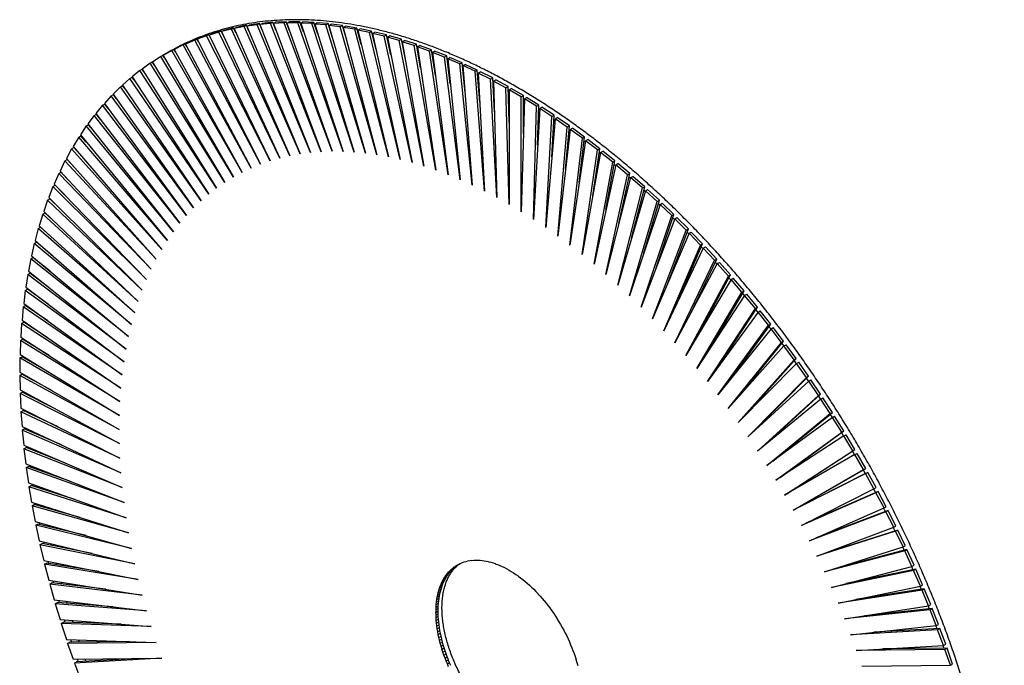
# Paper-space layout '_Isométrica' of a CAD drawing. Header units: millimetres. Extents: x -323 to 321, y -415 to 413.
# Tile 3 of 3: x -323 to 321, y -9 to 413. Entities that reach past the tile are written whole.
import ezdxf

# ---------------------------------------------------------------- set-up
doc = ezdxf.new("R2010")
doc.units = ezdxf.units.MM

psp = doc.layouts.new('_Isométrica')

# ---------------------------------------------------------------- linework, layer by layer
at = {"color": 7, "linetype": 'Continuous', "lineweight": 25}
for p, q in [((-191.49, 406.03), (-197.82, 404.01)), ((-192.9, 405.21), (-191.49, 406.03)), ((-190.13, 403.21), (-191.49, 406.03)), ((-184.72, 407.22), (-191.19, 405.53)), ((-191.19, 405.53), (-189.78, 406.34)), ((-183.3, 408.04), (-189.78, 406.34)), ((-184.72, 407.22), (-183.3, 408.04)), ((-146.45, 324.3), (-184.72, 407.22)), ((-181.79, 404.77), (-183.3, 408.04)), ((-176.35, 408.83), (-182.97, 407.45)), ((-182.97, 407.45), (-181.56, 408.27)), ((-182.97, 407.45), (-146.45, 324.3)), ((-174.94, 409.64), (-181.56, 408.27)), ((-176.35, 408.83), (-174.94, 409.64)), ((-139.75, 325.51), (-176.35, 408.83)), ((-173.27, 405.84), (-174.94, 409.64)), ((-167.81, 410.03), (-174.57, 408.97)), ((-174.57, 408.97), (-173.16, 409.79)), ((-174.57, 408.97), (-139.75, 325.51)), ((-166.4, 410.84), (-173.16, 409.79)), ((-167.81, 410.03), (-166.4, 410.84)), ((-132.93, 326.4), (-167.81, 410.03)), ((-164.56, 406.42), (-166.4, 410.84)), ((-166.01, 410.09), (-164.59, 410.91)), ((-159.12, 410.82), (-166.01, 410.09)), ((-166.01, 410.09), (-132.93, 326.4)), ((-157.7, 411.64), (-164.59, 410.91)), ((-159.12, 410.82), (-157.7, 411.64)), ((-125.97, 326.97), (-159.12, 410.82)), ((-155.68, 406.53), (-157.7, 411.64)), ((-157.28, 410.8), (-155.86, 411.62)), ((-150.26, 411.21), (-157.28, 410.8)), ((-157.28, 410.8), (-125.97, 326.97)), ((-148.85, 412.02), (-155.86, 411.62)), ((-150.26, 411.21), (-148.85, 412.02)), ((-118.9, 327.21), (-150.26, 411.21)), ((-146.65, 406.14), (-148.85, 412.02)), ((-148.4, 411.1), (-146.98, 411.92)), ((-141.26, 411.18), (-148.4, 411.1)), ((-148.4, 411.1), (-118.9, 327.21)), ((-139.85, 412), (-146.98, 411.92)), ((-141.26, 411.18), (-139.85, 412)), ((-111.71, 327.13), (-141.26, 411.18)), ((-137.49, 405.28), (-139.85, 412)), ((-139.37, 411), (-137.96, 411.82)), ((-139.37, 411), (-111.71, 327.13)), ((-132.13, 410.75), (-139.37, 411)), ((-130.72, 411.57), (-137.96, 411.82)), ((-132.13, 410.75), (-130.72, 411.57)), ((-104.41, 326.72), (-132.13, 410.75)), ((-128.2, 403.94), (-130.72, 411.57)), ((-130.22, 410.49), (-128.8, 411.3)), ((-130.22, 410.49), (-104.41, 326.72)), ((-122.87, 409.92), (-130.22, 410.49)), ((-121.45, 410.73), (-128.8, 411.3)), ((-122.87, 409.92), (-121.45, 410.73)), ((-97.01, 325.99), (-122.87, 409.92)), ((-118.8, 402.13), (-121.45, 410.73)), ((-120.93, 409.57), (-119.52, 410.39)), ((-120.93, 409.57), (-97.01, 325.99)), ((-113.49, 408.68), (-120.93, 409.57)), ((-112.07, 409.49), (-119.52, 410.39)), ((-113.49, 408.68), (-112.07, 409.49)), ((-89.52, 324.93), (-113.49, 408.68)), ((-109.31, 399.85), (-112.07, 409.49)), ((-111.53, 408.24), (-110.12, 409.06)), ((-111.53, 408.24), (-89.52, 324.93)), ((-104, 407.03), (-111.53, 408.24)), ((-111.04, 405.89), (-110.9, 405.86)), ((-102.59, 407.84), (-110.12, 409.06)), ((-104, 407.03), (-102.59, 407.84)), ((-81.94, 323.56), (-104, 407.03)), ((-99.75, 397.1), (-102.59, 407.84)), ((-102.03, 406.52), (-100.61, 407.33)), ((-102.03, 406.52), (-81.94, 323.56)), ((-94.41, 404.98), (-102.03, 406.52)), ((-93, 405.79), (-100.61, 407.33)), ((-94.41, 404.98), (-93, 405.79)), ((-90.12, 393.9), (-93, 405.79)), ((-208.71, 399.99), (-214.71, 397.35)), ((-207.29, 400.81), (-213.3, 398.16)), ((-208.71, 399.99), (-207.29, 400.81)), ((-165.65, 318.74), (-208.71, 399.99)), ((-206.15, 398.66), (-207.29, 400.81)), ((-200.9, 402.8), (-207.07, 400.47)), ((-207.07, 400.47), (-205.66, 401.29)), ((-207.07, 400.47), (-165.65, 318.74)), ((-199.49, 403.62), (-205.66, 401.29)), ((-200.9, 402.8), (-199.49, 403.62)), ((-159.4, 320.91), (-200.9, 402.8)), ((-198.25, 401.17), (-199.49, 403.62)), ((-192.9, 405.21), (-199.23, 403.2)), ((-199.23, 403.2), (-197.82, 404.01)), ((-199.23, 403.2), (-159.4, 320.91)), ((-153, 322.77), (-192.9, 405.21)), ((-191.19, 405.53), (-153, 322.77)), ((-101.65, 404.3), (-101.48, 404.27)), ((-74.29, 321.86), (-94.41, 404.98)), ((-92.42, 404.38), (-91.01, 405.2)), ((-92.42, 404.38), (-74.29, 321.86)), ((-84.73, 402.52), (-92.42, 404.38)), ((-92.16, 402.32), (-91.96, 402.27)), ((-83.32, 403.34), (-91.01, 405.2)), ((-84.73, 402.52), (-83.32, 403.34)), ((-66.57, 319.84), (-84.73, 402.52)), ((-80.44, 390.25), (-83.32, 403.34)), ((-82.73, 401.85), (-81.32, 402.67)), ((-82.73, 401.85), (-66.57, 319.84)), ((-74.97, 399.67), (-82.73, 401.85)), ((-82.57, 399.93), (-82.34, 399.86)), ((-73.56, 400.49), (-81.32, 402.67)), ((-74.97, 399.67), (-73.56, 400.49)), ((-58.78, 317.5), (-74.97, 399.67)), ((-70.74, 386.16), (-73.56, 400.49)), ((-72.96, 398.92), (-71.54, 399.73)), ((-63.73, 397.24), (-71.54, 399.73)), ((-223.7, 393.19), (-229.36, 389.92)), ((-223.7, 393.19), (-222.29, 394)), ((-177.66, 313.44), (-223.7, 393.19)), ((-221.24, 392.2), (-222.29, 394)), ((-216.31, 396.79), (-222.15, 393.83)), ((-222.15, 393.83), (-220.73, 394.64)), ((-222.15, 393.83), (-177.66, 313.44)), ((-214.89, 397.6), (-220.73, 394.64)), ((-216.31, 396.79), (-214.89, 397.6)), ((-171.74, 316.25), (-216.31, 396.79)), ((-213.82, 395.66), (-214.89, 397.6)), ((-214.71, 397.35), (-213.3, 398.16)), ((-214.71, 397.35), (-171.74, 316.25)), ((-72.96, 398.92), (-58.78, 317.5)), ((-65.15, 396.42), (-72.96, 398.92)), ((-72.9, 397.11), (-72.63, 397.03)), ((-65.15, 396.42), (-63.73, 397.24)), ((-50.94, 314.85), (-65.15, 396.42)), ((-61.02, 381.64), (-63.73, 397.24)), ((-63.15, 393.91), (-62.85, 393.81)), ((-63.12, 395.59), (-61.7, 396.41)), ((-63.12, 395.59), (-50.94, 314.85)), ((-55.25, 392.78), (-63.12, 395.59)), ((-53.84, 393.6), (-61.7, 396.41)), ((-55.25, 392.78), (-53.84, 393.6)), ((-43.05, 311.89), (-55.25, 392.78)), ((-51.29, 376.7), (-53.84, 393.6)), ((-230.87, 389.2), (-236.35, 385.62)), ((-230.87, 389.2), (-229.46, 390.01)), ((-183.41, 310.33), (-230.87, 389.2)), ((-228.41, 388.27), (-229.46, 390.01)), ((-229.36, 389.92), (-183.41, 310.33)), ((-53.35, 390.33), (-53.01, 390.2)), ((-53.22, 391.87), (-51.81, 392.69)), ((-53.22, 391.87), (-43.05, 311.89)), ((-45.31, 388.75), (-53.22, 391.87)), ((-43.9, 389.57), (-51.81, 392.69)), ((-45.31, 388.75), (-43.9, 389.57)), ((-35.13, 308.61), (-45.31, 388.75)), ((-41.58, 371.35), (-43.9, 389.57)), ((-43.49, 386.37), (-43.11, 386.22)), ((-43.27, 387.76), (-41.86, 388.58)), ((-43.27, 387.76), (-35.13, 308.61)), ((-35.33, 384.34), (-43.27, 387.76)), ((-33.91, 385.15), (-41.86, 388.58)), ((-244.54, 380.06), (-249.64, 375.89)), ((-244.54, 380.06), (-243.13, 380.88)), ((-194.37, 303.18), (-244.54, 380.06)), ((-241.92, 379.03), (-243.13, 380.88)), ((-237.82, 384.82), (-243.12, 380.94)), ((-243.12, 380.94), (-194.37, 303.18)), ((-237.82, 384.82), (-236.41, 385.64)), ((-188.98, 306.91), (-237.82, 384.82)), ((-235.3, 383.87), (-236.41, 385.64)), ((-236.35, 385.62), (-188.98, 306.91)), ((-35.33, 384.34), (-33.91, 385.15)), ((-27.17, 305.03), (-35.33, 384.34)), ((-31.9, 365.6), (-33.91, 385.15)), ((-33.59, 382.03), (-33.17, 381.83)), ((-33.28, 383.27), (-31.87, 384.09)), ((-33.28, 383.27), (-27.17, 305.03)), ((-25.31, 379.54), (-33.28, 383.27)), ((-23.9, 380.36), (-31.87, 384.09)), ((-25.31, 379.54), (-23.9, 380.36)), ((-22.27, 359.47), (-23.9, 380.36)), ((-251.02, 374.93), (-255.93, 370.46)), ((-251.02, 374.93), (-249.6, 375.75)), ((-199.57, 299.15), (-251.02, 374.93)), ((-249.64, 375.89), (-199.57, 299.15)), ((-248.24, 373.74), (-249.6, 375.75)), ((-19.19, 301.15), (-25.31, 379.54)), ((-23.66, 377.28), (-23.19, 377.04)), ((-23.27, 378.4), (-21.85, 379.21)), ((-23.27, 378.4), (-19.19, 301.15)), ((-15.28, 374.37), (-23.27, 378.4)), ((-13.86, 375.18), (-21.85, 379.21)), ((-15.28, 374.37), (-13.86, 375.18)), ((-11.19, 296.97), (-15.28, 374.37)), ((-12.69, 352.96), (-13.86, 375.18)), ((-13.23, 373.15), (-11.81, 373.97)), ((-3.81, 369.64), (-11.81, 373.97)), ((-257.25, 369.42), (-261.96, 364.66)), ((-257.25, 369.42), (-255.84, 370.24)), ((-204.58, 294.82), (-257.25, 369.42)), ((-255.93, 370.46), (-204.58, 294.82)), ((-254.27, 368.01), (-255.84, 370.24)), ((-13.7, 372.15), (-13.2, 371.88)), ((-5.23, 368.82), (-13.23, 373.15)), ((-13.23, 373.15), (-11.19, 296.97)), ((-5.23, 368.82), (-3.81, 369.64)), ((-3.18, 292.49), (-5.23, 368.82)), ((-3.18, 346.09), (-3.81, 369.64)), ((-3.18, 367.53), (-1.77, 368.35)), ((-3.18, 367.53), (-3.18, 292.49)), ((4.82, 362.91), (-3.18, 367.53)), ((6.24, 363.73), (-1.77, 368.35)), ((-263.24, 363.55), (-267.74, 358.5)), ((-263.24, 363.55), (-261.82, 364.37)), ((-209.39, 290.2), (-263.24, 363.55)), ((-261.96, 364.66), (-209.39, 290.2)), ((-259.98, 361.86), (-261.82, 364.37)), ((-3.73, 366.67), (-3.18, 366.36)), ((4.82, 362.91), (6.24, 363.73)), ((4.82, 287.72), (4.82, 362.91)), ((6.87, 361.55), (4.82, 287.72)), ((6.24, 338.87), (6.24, 363.73)), ((6.24, 360.83), (6.84, 360.47)), ((6.87, 361.55), (8.28, 362.37)), ((14.87, 356.64), (6.87, 361.55)), ((16.28, 357.46), (8.28, 362.37)), ((-268.96, 357.32), (-273.25, 351.99)), ((-268.96, 357.32), (-267.55, 358.14)), ((-213.99, 285.3), (-268.96, 357.32)), ((-267.74, 358.5), (-213.99, 285.3)), ((-265.38, 355.29), (-267.55, 358.14)), ((12.82, 282.67), (14.87, 356.64)), ((16.9, 355.21), (12.82, 282.67)), ((14.87, 356.64), (16.28, 357.46)), ((15.56, 331.33), (16.28, 357.46)), ((16.9, 355.21), (18.32, 356.03)), ((24.89, 350.02), (16.9, 355.21)), ((26.31, 350.83), (18.32, 356.03)), ((-274.43, 350.73), (-278.5, 345.13)), ((-274.43, 350.73), (-273.01, 351.55)), ((-218.39, 280.11), (-274.43, 350.73)), ((-273.25, 351.99), (-218.39, 280.11)), ((-270.45, 348.32), (-273.01, 351.55)), ((20.8, 277.34), (24.89, 350.02)), ((26.92, 348.52), (20.8, 277.34)), ((24.77, 323.46), (26.31, 350.83)), ((24.89, 350.02), (26.31, 350.83)), ((26.15, 348.07), (26.84, 347.6)), ((26.92, 348.52), (28.33, 349.33)), ((34.89, 343.04), (26.92, 348.52)), ((36.3, 343.86), (28.33, 349.33)), ((-279.63, 343.8), (-283.48, 337.92)), ((-279.63, 343.8), (-278.21, 344.61)), ((-222.57, 274.64), (-279.63, 343.8)), ((-278.5, 345.13), (-222.57, 274.64)), ((-275.19, 340.96), (-278.21, 344.61)), ((28.76, 271.73), (34.89, 343.04)), ((36.91, 341.48), (28.76, 271.73)), ((33.85, 315.29), (36.3, 343.86)), ((34.89, 343.04), (36.3, 343.86)), ((36.91, 341.48), (38.32, 342.29)), ((44.85, 335.73), (36.91, 341.48)), ((46.26, 336.55), (38.32, 342.29)), ((-284.55, 336.52), (-288.18, 330.38)), ((-284.55, 336.52), (-283.14, 337.34)), ((-226.54, 268.9), (-284.55, 336.52)), ((-283.48, 337.92), (-226.54, 268.9)), ((-279.6, 333.21), (-283.14, 337.34)), ((36.07, 341.15), (36.81, 340.62)), ((36.69, 265.85), (44.85, 335.73)), ((42.8, 306.84), (46.26, 336.55)), ((44.85, 335.73), (46.26, 336.55)), ((46.86, 334.1), (48.27, 334.91)), ((56.18, 328.9), (48.27, 334.91)), ((-289.2, 328.91), (-292.61, 322.51)), ((-289.2, 328.91), (-287.78, 329.73)), ((-230.28, 262.89), (-289.2, 328.91)), ((-288.18, 330.38), (-230.28, 262.89)), ((-283.66, 325.1), (-287.78, 329.73)), ((46.86, 334.1), (36.69, 265.85)), ((45.96, 333.91), (46.74, 333.32)), ((54.76, 328.09), (46.86, 334.1)), ((51.59, 298.11), (56.18, 328.9)), ((54.76, 328.09), (56.18, 328.9)), ((-292.61, 322.51), (-233.81, 256.62)), ((44.58, 259.71), (54.76, 328.09)), ((56.75, 326.39), (44.58, 259.71)), ((55.8, 326.33), (56.63, 325.68)), ((56.75, 326.39), (58.17, 327.21)), ((64.62, 320.12), (56.75, 326.39)), ((66.03, 320.93), (58.17, 327.21)), ((-293.56, 320.97), (-296.74, 314.32)), ((-293.56, 320.97), (-292.15, 321.79)), ((-233.81, 256.62), (-293.56, 320.97)), ((-287.37, 316.64), (-292.15, 321.79)), ((-291.47, 321.24), (-291.53, 321.13)), ((52.42, 253.31), (64.62, 320.12)), ((66.59, 318.36), (52.42, 253.31)), ((60.23, 289.13), (66.03, 320.93)), ((64.62, 320.12), (66.03, 320.93)), ((66.59, 318.36), (68.01, 319.17)), ((74.41, 311.83), (66.59, 318.36)), ((75.82, 312.64), (68.01, 319.17)), ((-297.64, 312.72), (-300.59, 305.82)), ((-297.64, 312.72), (-296.22, 313.54)), ((-237.1, 250.09), (-297.64, 312.72)), ((-296.74, 314.32), (-237.1, 250.09)), ((-290.72, 307.85), (-296.22, 313.54)), ((-295.49, 312.97), (-295.55, 312.84)), ((60.2, 246.65), (74.41, 311.83)), ((76.37, 310.01), (60.2, 246.65)), ((68.69, 279.92), (75.82, 312.64)), ((74.41, 311.83), (75.82, 312.64)), ((75.3, 310.23), (76.22, 309.42)), ((76.37, 310.01), (77.78, 310.82)), ((84.12, 303.23), (76.37, 310.01)), ((85.53, 304.05), (77.78, 310.82)), ((-301.43, 304.15), (-304.14, 297.02)), ((-301.43, 304.15), (-300.01, 304.97)), ((-240.17, 243.32), (-301.43, 304.15)), ((-300.59, 305.82), (-240.17, 243.32)), ((-293.73, 298.73), (-300.01, 304.97)), ((-299.22, 304.41), (-299.29, 304.25)), ((67.93, 239.75), (84.12, 303.23)), ((76.97, 270.48), (85.53, 304.05)), ((84.12, 303.23), (85.53, 304.05)), ((-304.14, 297.02), (-243, 236.31)), ((86.06, 301.35), (67.93, 239.75)), ((84.93, 301.69), (85.9, 300.81)), ((86.06, 301.35), (87.47, 302.17)), ((93.75, 294.33), (86.06, 301.35)), ((95.16, 295.15), (87.47, 302.17)), ((-304.92, 295.29), (-307.39, 287.92)), ((-304.92, 295.29), (-303.5, 296.1)), ((-243, 236.31), (-304.92, 295.29)), ((-296.37, 289.3), (-303.5, 296.1)), ((-302.67, 295.56), (-302.74, 295.37)), ((75.58, 232.62), (93.75, 294.33)), ((95.66, 292.39), (75.58, 232.62)), ((85.06, 260.84), (95.16, 295.15)), ((93.75, 294.33), (95.16, 295.15)), ((94.49, 292.86), (95.5, 291.9)), ((95.66, 292.39), (97.08, 293.21)), ((103.28, 285.14), (95.66, 292.39)), ((104.69, 285.96), (97.08, 293.21)), ((-308.11, 286.12), (-310.35, 278.54)), ((-308.11, 286.12), (-306.7, 286.94)), ((-245.59, 229.05), (-308.11, 286.12)), ((-307.39, 287.92), (-245.59, 229.05)), ((-298.65, 279.59), (-306.7, 286.94)), ((-305.83, 286.43), (-305.9, 286.21)), ((83.16, 225.25), (103.28, 285.14)), ((92.95, 251.01), (104.69, 285.96)), ((103.28, 285.14), (104.69, 285.96)), ((103.95, 283.74), (105, 282.71)), ((105.17, 283.15), (106.58, 283.96)), ((114.12, 276.48), (106.58, 283.96)), ((-311.01, 276.68), (-309.59, 277.5)), ((-310.35, 278.54), (-247.94, 221.58)), ((-300.57, 269.61), (-309.59, 277.5)), ((-308.7, 277.03), (-308.77, 276.78)), ((105.17, 283.15), (83.16, 225.25)), ((112.7, 275.67), (105.17, 283.15)), ((-311.01, 276.68), (-313, 268.87)), ((-247.94, 221.58), (-311.01, 276.68)), ((-304.59, 273.12), (-304.55, 273.25)), ((90.65, 217.66), (112.7, 275.67)), ((114.57, 273.62), (90.65, 217.66)), ((100.63, 241.01), (114.12, 276.48)), ((112.7, 275.67), (114.12, 276.48)), ((113.31, 274.36), (114.41, 273.24)), ((114.57, 273.62), (115.98, 274.43)), ((122.01, 265.92), (114.57, 273.62)), ((123.43, 266.73), (115.98, 274.43)), ((-313.6, 266.96), (-315.34, 258.95)), ((-313.6, 266.96), (-312.18, 267.78)), ((-250.06, 213.88), (-313.6, 266.96)), ((-313, 268.87), (-250.06, 213.88)), ((-302.12, 259.37), (-312.18, 267.78)), ((-311.25, 267.35), (-311.32, 267.06)), ((98.04, 209.85), (122.01, 265.92)), ((108.09, 230.85), (123.43, 266.73)), ((122.01, 265.92), (123.43, 266.73)), ((122.55, 264.69), (123.68, 263.47)), ((123.85, 263.82), (125.27, 264.63)), ((132.61, 256.72), (125.27, 264.63)), ((-315.88, 256.97), (-314.47, 257.79)), ((-315.34, 258.95), (-251.93, 205.97)), ((-303.31, 248.89), (-314.47, 257.79)), ((-307.03, 263.47), (-306.99, 263.62)), ((123.85, 263.82), (98.04, 209.85)), ((131.2, 255.9), (123.85, 263.82)), ((-315.88, 256.97), (-317.38, 248.76)), ((-251.93, 205.97), (-315.88, 256.97)), ((-313.5, 257.4), (-313.56, 257.07)), ((-309.17, 253.57), (-309.13, 253.76)), ((105.34, 201.83), (131.2, 255.9)), ((133.01, 253.76), (105.34, 201.83)), ((115.32, 220.56), (132.61, 256.72)), ((131.2, 255.9), (132.61, 256.72)), ((131.67, 254.75), (132.84, 253.43)), ((133.01, 253.76), (134.42, 254.57)), ((140.25, 245.64), (133.01, 253.76)), ((141.67, 246.45), (134.42, 254.57)), ((-317.86, 246.73), (-319.11, 238.33)), ((-317.86, 246.73), (-316.44, 247.55)), ((-253.55, 197.85), (-317.86, 246.73)), ((-317.38, 248.76), (-253.55, 197.85)), ((-304.14, 238.2), (-316.44, 247.55)), ((-315.44, 247.21), (-315.51, 246.84)), ((112.53, 193.61), (140.25, 245.64)), ((122.33, 210.15), (141.67, 246.45)), ((140.25, 245.64), (141.67, 246.45)), ((-319.11, 238.33), (-254.93, 189.54)), ((-311.02, 243.43), (-310.98, 243.65)), ((142.03, 243.44), (112.53, 193.61)), ((140.65, 244.55), (141.86, 243.15)), ((142.03, 243.44), (143.45, 244.26)), ((149.17, 235.13), (142.03, 243.44)), ((150.58, 235.94), (143.45, 244.26)), ((-319.52, 236.25), (-320.53, 227.66)), ((-319.52, 236.25), (-318.11, 237.07)), ((-254.93, 189.54), (-319.52, 236.25)), ((-304.61, 227.3), (-318.11, 237.07)), ((-317.09, 236.79), (-317.15, 236.37)), ((-312.57, 233.06), (-312.53, 233.32)), ((119.61, 185.2), (149.17, 235.13)), ((150.91, 232.89), (119.61, 185.2)), ((129.09, 199.64), (150.58, 235.94)), ((149.17, 235.13), (150.58, 235.94)), ((149.5, 234.12), (150.75, 232.63)), ((150.91, 232.89), (152.33, 233.7)), ((157.93, 224.38), (150.91, 232.89)), ((159.34, 225.2), (152.33, 233.7)), ((-320.87, 225.53), (-321.63, 216.76)), ((-320.87, 225.53), (-319.46, 226.34)), ((-256.05, 181.03), (-320.87, 225.53)), ((-320.53, 227.66), (-256.05, 181.03)), ((-304.72, 216.23), (-319.46, 226.34)), ((-318.43, 226.14), (-318.49, 225.68)), ((-313.8, 222.46), (-313.77, 222.77)), ((126.56, 176.6), (157.93, 224.38)), ((159.64, 222.1), (126.56, 176.6)), ((135.61, 189.04), (159.34, 225.2)), ((157.93, 224.38), (159.34, 225.2)), ((158.2, 223.46), (159.48, 221.88)), ((159.64, 222.1), (161.06, 222.91)), ((166.53, 213.41), (159.64, 222.1)), ((167.95, 214.23), (161.06, 222.91)), ((-321.91, 214.58), (-322.42, 205.65)), ((-321.91, 214.58), (-320.5, 215.4)), ((-256.93, 172.35), (-321.91, 214.58)), ((-321.63, 216.76), (-256.93, 172.35)), ((-304.48, 204.98), (-320.5, 215.4)), ((133.39, 167.83), (166.53, 213.41)), ((141.88, 178.37), (167.95, 214.23)), ((166.53, 213.41), (167.95, 214.23)), ((-314.71, 211.64), (-314.69, 212)), ((168.21, 211.09), (133.39, 167.83)), ((168.21, 211.09), (169.62, 211.91)), ((174.97, 202.23), (168.21, 211.09)), ((176.38, 203.05), (169.62, 211.91)), ((-322.64, 203.42), (-322.89, 194.33)), ((-322.64, 203.42), (-321.22, 204.24)), ((-257.56, 163.49), (-322.64, 203.42)), ((-322.42, 205.65), (-257.56, 163.49)), ((-303.88, 193.6), (-321.22, 204.24)), ((-320.18, 204.19), (-320.2, 203.61)), ((-315.32, 200.62), (-315.31, 201.02)), ((140.08, 158.89), (174.97, 202.23)), ((176.61, 199.87), (140.08, 158.89)), ((147.89, 167.65), (176.38, 203.05)), ((174.97, 202.23), (176.38, 203.05)), ((175.12, 201.48), (176.44, 199.68)), ((176.61, 199.87), (178.02, 200.69)), ((183.23, 190.85), (176.61, 199.87)), ((184.65, 191.67), (178.02, 200.69)), ((-322.89, 194.33), (-257.94, 154.48)), ((-323.05, 192.06), (-321.63, 192.88)), ((-323.05, 192.06), (-323.05, 182.82)), ((-257.94, 154.48), (-323.05, 192.06)), ((-302.93, 182.08), (-321.63, 192.88)), ((-320.57, 192.91), (-320.58, 192.27)), ((-315.63, 189.41), (-315.62, 189.87)), ((146.63, 149.79), (183.23, 190.85)), ((184.83, 188.45), (146.63, 149.79)), ((153.65, 156.89), (184.65, 191.67)), ((183.23, 190.85), (184.65, 191.67)), ((183.32, 190.18), (184.66, 188.28)), ((184.83, 188.45), (186.24, 189.27)), ((191.31, 179.28), (184.83, 188.45)), ((192.72, 180.09), (186.24, 189.27)), ((-323.14, 180.51), (-321.73, 181.33)), ((-323.14, 180.51), (-322.89, 171.12)), ((-258.06, 145.3), (-323.14, 180.51)), ((-323.05, 182.82), (-258.06, 145.3)), ((-301.64, 170.46), (-321.73, 181.33)), ((-320.66, 181.44), (-320.66, 180.75)), ((-315.64, 178.03), (-315.64, 178.54)), ((153.04, 140.54), (191.31, 179.28)), ((192.87, 176.85), (153.04, 140.54)), ((159.14, 146.11), (192.72, 180.09)), ((191.31, 179.28), (192.72, 180.09)), ((191.33, 178.69), (192.7, 176.69)), ((192.87, 176.85), (194.28, 177.66)), ((199.19, 167.53), (192.87, 176.85)), ((200.61, 168.34), (194.28, 177.66)), ((-322.92, 168.78), (-321.5, 169.59)), ((-322.92, 168.78), (-322.42, 159.26)), ((-257.94, 135.99), (-322.92, 168.78)), ((-322.89, 171.12), (-257.94, 135.99)), ((-300.02, 158.75), (-321.5, 169.59)), ((-320.45, 169.81), (-320.43, 169.05)), ((159.29, 131.16), (199.19, 167.53)), ((164.38, 135.32), (200.61, 168.34)), ((199.19, 167.53), (200.61, 168.34)), ((-315.35, 166.49), (-315.37, 167.05)), ((200.71, 165.06), (159.29, 131.16)), ((199.16, 167.03), (200.55, 164.93)), ((200.71, 165.06), (202.12, 165.88)), ((206.88, 155.61), (200.71, 165.06)), ((208.29, 156.43), (202.12, 165.88)), ((-322.42, 159.26), (-257.56, 126.53)), ((-322.38, 156.88), (-320.97, 157.69)), ((-322.38, 156.88), (-321.63, 147.24)), ((-257.56, 126.53), (-322.38, 156.88)), ((-298.06, 146.97), (-320.97, 157.69)), ((-319.94, 158.01), (-319.9, 157.19)), ((-314.73, 154.77), (-314.78, 155.41)), ((165.37, 121.64), (206.88, 155.61)), ((169.34, 124.54), (208.29, 156.43)), ((206.88, 155.61), (208.29, 156.43)), ((208.35, 153.12), (165.37, 121.64)), ((208.35, 153.12), (209.76, 153.93)), ((214.35, 143.54), (208.35, 153.12)), ((215.77, 144.35), (209.76, 153.93)), ((-321.63, 147.24), (-256.93, 116.95)), ((-321.53, 144.82), (-320.11, 145.64)), ((-321.53, 144.82), (-320.53, 135.07)), ((-256.93, 116.95), (-321.53, 144.82)), ((-295.78, 135.14), (-320.11, 145.64)), ((-319.11, 146.06), (-319.03, 145.17)), ((-313.8, 142.91), (-313.87, 143.6)), ((171.3, 111.99), (214.35, 143.54)), ((174.04, 113.78), (215.77, 144.35)), ((214.22, 143.22), (215.61, 140.9)), ((214.35, 143.54), (215.77, 144.35)), ((215.78, 141.02), (217.2, 141.83)), ((223.03, 132.14), (217.2, 141.83)), ((215.78, 141.02), (171.3, 111.99)), ((221.62, 131.32), (215.78, 141.02)), ((-320.53, 135.07), (-256.05, 107.25)), ((-320.36, 132.62), (-318.95, 133.43)), ((-320.36, 132.62), (-319.11, 122.76)), ((-256.05, 107.25), (-320.36, 132.62)), ((-293.18, 123.27), (-318.95, 133.43)), ((-317.95, 133.96), (-317.84, 133)), ((-312.58, 130.92), (-312.66, 131.68)), ((177.05, 102.24), (221.62, 131.32)), ((223, 128.78), (177.05, 102.24)), ((178.46, 103.06), (223.03, 132.14)), ((221.42, 131.08), (222.82, 128.67)), ((221.62, 131.32), (223.03, 132.14)), ((223, 128.78), (224.41, 129.59)), ((228.66, 118.97), (223, 128.78)), ((230.07, 119.79), (224.41, 129.59)), ((-319.11, 122.76), (-254.93, 97.45)), ((-318.88, 120.28), (-317.47, 121.1)), ((-318.88, 120.28), (-317.38, 110.33)), ((-254.93, 97.45), (-318.88, 120.28)), ((-290.27, 111.39), (-317.47, 121.1)), ((-316.49, 121.73), (-316.35, 120.7)), ((-311.05, 118.81), (-311.16, 119.63)), ((182.62, 92.38), (228.66, 118.97)), ((229.99, 116.41), (182.62, 92.38)), ((184.03, 93.2), (230.07, 119.79)), ((231.4, 117.22), (184.03, 93.2)), ((228.41, 118.82), (229.76, 116.39)), ((228.66, 118.97), (230.07, 119.79)), ((229.99, 116.41), (231.4, 117.22)), ((235.47, 106.5), (229.99, 116.41)), ((236.88, 107.32), (231.4, 117.22)), ((-317.38, 110.33), (-253.55, 87.55)), ((-317.09, 107.83), (-315.68, 108.64)), ((-317.09, 107.83), (-315.34, 97.8)), ((-253.55, 87.55), (-317.09, 107.83)), ((-287.06, 99.51), (-315.68, 108.64)), ((-314.73, 109.39), (-314.56, 108.29)), ((-309.24, 106.59), (-309.37, 107.48)), ((188.01, 82.43), (235.47, 106.5)), ((236.75, 103.92), (188.01, 82.43)), ((238.17, 104.74), (190.92, 83.91)), ((235.21, 106.37), (236.49, 103.99)), ((235.47, 106.5), (236.88, 107.32)), ((236.75, 103.92), (238.17, 104.74)), ((242.05, 93.93), (236.75, 103.92)), ((243.46, 94.74), (238.17, 104.74)), ((-315.34, 97.8), (-251.93, 77.55)), ((-312.67, 96.94), (-312.47, 95.77)), ((-314.99, 95.26), (-313.58, 96.08)), ((-314.99, 95.26), (-313, 85.16)), ((-251.93, 77.55), (-314.99, 95.26)), ((-283.55, 87.65), (-313.58, 96.08)), ((-307.13, 94.27), (-307.29, 95.23)), ((184.03, 93.2), (182.62, 92.38)), ((193.21, 72.4), (242.05, 93.93)), ((243.28, 91.33), (193.21, 72.4)), ((244.69, 92.15), (197.7, 74.38)), ((242.05, 93.93), (243.46, 94.74)), ((243.28, 91.33), (244.69, 92.15)), ((248.38, 81.26), (243.28, 91.33)), ((249.8, 82.08), (244.69, 92.15)), ((-313, 85.16), (-250.06, 67.48)), ((-312.58, 82.6), (-311.17, 83.42)), ((-312.58, 82.6), (-310.35, 72.43)), ((-250.06, 67.48), (-312.58, 82.6)), ((-279.76, 75.82), (-311.17, 83.42)), ((-304.69, 81.85), (-304.91, 82.89)), ((198.21, 62.3), (248.38, 81.26)), ((249.56, 78.65), (198.21, 62.3)), ((250.98, 79.46), (204.36, 64.62)), ((248.11, 81.16), (249.19, 78.9)), ((248.38, 81.26), (249.8, 82.08)), ((249.56, 78.65), (250.98, 79.46)), ((254.47, 68.51), (249.56, 78.65)), ((255.88, 69.32), (250.98, 79.46)), ((-310.35, 72.43), (-247.94, 57.35)), ((-307.65, 71.78), (-307.34, 70.45)), ((-309.87, 69.86), (-308.45, 70.68)), ((-309.87, 69.86), (-307.39, 59.64)), ((-247.94, 57.35), (-309.87, 69.86)), ((-275.7, 64.06), (-308.45, 70.68)), ((-301.97, 69.37), (-302.22, 70.47)), ((203.02, 52.13), (254.47, 68.51)), ((255.59, 65.88), (203.02, 52.13)), ((257.01, 66.7), (210.89, 54.63)), ((254.17, 68.41), (255.18, 66.22)), ((254.47, 68.51), (255.88, 69.32)), ((255.59, 65.88), (257.01, 66.7)), ((260.3, 55.69), (255.59, 65.88)), ((261.71, 56.5), (257.01, 66.7)), ((-307.39, 59.64), (-245.59, 47.15)), ((-304.67, 59.09), (-304.32, 57.68)), ((-298.96, 56.82), (-299.25, 57.99)), ((-34.75, 57.73), (-33.62, 58.22)), ((-33.62, 58.22), (-33.61, 58.19)), ((-33.61, 58.19), (-32.45, 58.63)), ((-32.45, 58.63), (-32.44, 58.6)), ((-32.44, 58.6), (-31.25, 58.98)), ((-31.25, 58.98), (-31.24, 58.95)), ((-31.24, 58.95), (-30.02, 59.27)), ((-30.02, 59.27), (-30.01, 59.24)), ((-30.01, 59.24), (-28.77, 59.49)), ((-28.77, 59.49), (-28.76, 59.46)), ((-28.76, 59.46), (-27.49, 59.66)), ((-27.49, 59.66), (-27.48, 59.63)), ((-27.48, 59.63), (-26.19, 59.77)), ((-26.19, 59.77), (-26.18, 59.74)), ((-26.18, 59.74), (-24.86, 59.81)), ((-24.86, 59.81), (-24.85, 59.78)), ((-24.85, 59.78), (-23.51, 59.8)), ((-23.51, 59.8), (-23.5, 59.77)), ((-23.5, 59.77), (-22.15, 59.72)), ((-22.15, 59.72), (-22.14, 59.69)), ((-22.14, 59.69), (-20.76, 59.58)), ((-20.76, 59.58), (-20.75, 59.55)), ((-20.75, 59.55), (-19.36, 59.38)), ((-19.36, 59.38), (-19.35, 59.35)), ((-19.35, 59.35), (-17.94, 59.13)), ((-17.94, 59.13), (-17.93, 59.1)), ((-17.93, 59.1), (-16.5, 58.81)), ((-16.5, 58.81), (-16.5, 58.78)), ((-16.5, 58.78), (-15.06, 58.43)), ((-15.06, 58.43), (-15.05, 58.4)), ((-15.05, 58.4), (-13.6, 57.99)), ((-13.6, 57.99), (-13.59, 57.96)), ((-13.59, 57.96), (-12.13, 57.5)), ((-306.85, 57.05), (-305.44, 57.86)), ((-306.85, 57.05), (-304.14, 46.78)), ((-245.59, 47.15), (-306.85, 57.05)), ((-271.37, 52.36), (-305.44, 57.86)), ((-43.48, 50.96), (-42.68, 51.96)), ((-43.48, 50.96), (-42.07, 51.78)), ((-42.85, 50.75), (-42.13, 51.74)), ((-42.68, 51.96), (-42.66, 51.93)), ((-42.66, 51.93), (-41.82, 52.88)), ((-42.66, 51.93), (-41.24, 52.75)), ((-42.07, 51.78), (-41.32, 52.7)), ((-41.82, 52.88), (-41.8, 52.85)), ((-41.8, 52.85), (-40.91, 53.74)), ((-41.8, 52.85), (-40.38, 53.67)), ((-41.24, 52.75), (-40.47, 53.62)), ((-40.91, 53.74), (-40.9, 53.72)), ((-40.9, 53.72), (-39.98, 54.55)), ((-40.9, 53.72), (-39.48, 54.53)), ((-40.38, 53.67), (-39.59, 54.47)), ((-39.98, 54.55), (-39.96, 54.53)), ((-39.96, 54.53), (-38.54, 55.34)), ((-39.96, 54.53), (-39, 55.31)), ((-39.48, 54.53), (-38.68, 55.27)), ((-39, 55.31), (-38.98, 55.28)), ((-38.98, 55.28), (-37.57, 56.1)), ((-38.98, 55.28), (-37.99, 56.01)), ((-38.54, 55.34), (-37.75, 56)), ((-37.99, 56.01), (-37.98, 55.98)), ((-37.98, 55.98), (-36.56, 56.8)), ((-37.98, 55.98), (-36.95, 56.65)), ((-37.57, 56.1), (-36.83, 56.64)), ((-36.95, 56.65), (-36.93, 56.62)), ((-36.93, 56.62), (-35.87, 57.23)), ((-36.93, 56.62), (-35.87, 57.23)), ((-36.56, 56.8), (-36.05, 57.13)), ((-35.87, 57.23), (-35.86, 57.2)), ((-35.86, 57.2), (-34.76, 57.76)), ((-34.76, 57.76), (-34.75, 57.73)), ((-12.13, 57.5), (-12.13, 57.47)), ((-12.13, 57.47), (-10.65, 56.94)), ((-10.65, 56.94), (-10.65, 56.91)), ((-10.65, 56.91), (-9.17, 56.33)), ((-9.17, 56.33), (-9.16, 56.3)), ((-9.16, 56.3), (-7.68, 55.66)), ((-7.68, 55.66), (-7.67, 55.63)), ((-7.67, 55.63), (-6.18, 54.93)), ((-6.18, 54.93), (-6.18, 54.9)), ((-6.18, 54.9), (-4.68, 54.15)), ((-4.68, 54.15), (-4.68, 54.12)), ((-4.68, 54.12), (-3.18, 53.31)), ((-3.18, 53.31), (-3.18, 53.28)), ((-3.18, 53.28), (-1.68, 52.41)), ((-1.68, 52.41), (-1.68, 52.39)), ((-1.68, 52.39), (-0.18, 51.47)), ((207.63, 41.9), (260.3, 55.69)), ((261.37, 53.06), (207.63, 41.9)), ((262.79, 53.87), (217.27, 44.43)), ((259.98, 55.6), (260.91, 53.48)), ((260.3, 55.69), (261.71, 56.5)), ((261.37, 53.06), (262.79, 53.87)), ((265.87, 42.81), (261.37, 53.06)), ((267.29, 43.63), (262.79, 53.87)), ((-304.14, 46.78), (-243, 36.9)), ((-301.41, 46.34), (-301.01, 44.86)), ((-295.66, 44.22), (-296, 45.47)), ((-47.56, 44.07), (-47.01, 45.36)), ((-47.01, 45.36), (-46.99, 45.34)), ((-46.99, 45.34), (-46.39, 46.59)), ((-46.99, 45.34), (-45.57, 46.16)), ((-46.39, 46.59), (-46.37, 46.56)), ((-46.37, 46.56), (-45.73, 47.76)), ((-46.37, 46.56), (-44.95, 47.38)), ((-46.15, 44.89), (-45.61, 46.13)), ((-45.73, 47.76), (-45.71, 47.74)), ((-45.71, 47.74), (-45.03, 48.89)), ((-45.71, 47.74), (-44.3, 48.55)), ((-45.57, 46.16), (-45, 47.35)), ((-45.03, 48.89), (-45.01, 48.86)), ((-45.01, 48.86), (-44.29, 49.96)), ((-45.01, 48.86), (-43.59, 49.68)), ((-44.95, 47.38), (-44.34, 48.52)), ((-44.3, 48.55), (-43.65, 49.65)), ((-44.29, 49.96), (-44.26, 49.94)), ((-44.26, 49.94), (-43.5, 50.99)), ((-44.26, 49.94), (-42.85, 50.75)), ((-43.59, 49.68), (-42.91, 50.72)), ((-43.5, 50.99), (-43.48, 50.96)), ((-0.18, 51.47), (-0.19, 51.44)), ((-0.19, 51.44), (1.31, 50.47)), ((1.31, 50.47), (1.31, 50.44)), ((1.31, 50.44), (2.8, 49.42)), ((2.8, 49.42), (2.8, 49.39)), ((2.8, 49.39), (4.29, 48.32)), ((4.29, 48.32), (4.28, 48.29)), ((4.28, 48.29), (5.77, 47.16)), ((5.77, 47.16), (5.76, 47.14)), ((5.76, 47.14), (7.24, 45.97)), ((7.24, 45.97), (7.23, 45.94)), ((7.23, 45.94), (8.69, 44.72)), ((-303.53, 44.17), (-302.12, 44.99)), ((-303.53, 44.17), (-300.59, 33.88)), ((-243, 36.9), (-303.53, 44.17)), ((-266.78, 40.75), (-302.12, 44.99)), ((-49.41, 38.56), (-49.04, 40.02)), ((-49.41, 38.56), (-48, 39.37)), ((-49.04, 40.02), (-49.02, 40)), ((-49.02, 40), (-48.6, 41.42)), ((-49.02, 40), (-47.6, 40.82)), ((-48.6, 41.42), (-48.58, 41.4)), ((-48.58, 41.4), (-48.11, 42.78)), ((-48.58, 41.4), (-47.16, 42.22)), ((-48.35, 37.89), (-48.03, 39.36)), ((-48.11, 42.78), (-48.09, 42.76)), ((-48.09, 42.76), (-47.58, 44.09)), ((-48.09, 42.76), (-46.68, 43.57)), ((-48, 39.37), (-47.64, 40.8)), ((-47.6, 40.82), (-47.2, 42.2)), ((-47.58, 44.09), (-47.56, 44.07)), ((-47.56, 44.07), (-46.15, 44.89)), ((-47.16, 42.22), (-46.71, 43.55)), ((-46.68, 43.57), (-46.18, 44.87)), ((8.69, 44.72), (8.69, 44.7)), ((8.69, 44.7), (10.14, 43.43)), ((10.14, 43.43), (10.13, 43.4)), ((10.13, 43.4), (11.57, 42.09)), ((11.57, 42.09), (11.57, 42.07)), ((11.57, 42.07), (12.99, 40.71)), ((12.99, 40.71), (12.99, 40.69)), ((12.99, 40.69), (14.4, 39.29)), ((14.4, 39.29), (14.39, 39.27)), ((14.39, 39.27), (15.78, 37.82)), ((212.02, 31.64), (265.87, 42.81)), ((266.89, 40.17), (212.02, 31.64)), ((268.3, 40.99), (223.51, 34.02)), ((265.53, 42.74), (266.4, 40.69)), ((265.87, 42.81), (267.29, 43.63)), ((266.89, 40.17), (268.3, 40.99)), ((271.18, 29.89), (266.89, 40.17)), ((272.59, 30.71), (268.3, 40.99)), ((-300.59, 33.88), (-240.17, 26.62)), ((-297.86, 33.55), (-297.42, 31.99)), ((-292.09, 31.58), (-292.47, 32.9)), ((-50.7, 30.78), (-50.56, 32.42)), ((-50.56, 32.42), (-50.54, 32.41)), ((-50.54, 32.41), (-50.35, 34.02)), ((-50.54, 32.41), (-49.12, 33.22)), ((-50.35, 34.02), (-50.32, 34)), ((-50.32, 34), (-50.09, 35.58)), ((-50.32, 34), (-48.91, 34.82)), ((-50.09, 35.58), (-50.07, 35.56)), ((-50.07, 35.56), (-49.79, 37.1)), ((-50.07, 35.56), (-48.65, 36.37)), ((-49.79, 37.1), (-49.76, 37.08)), ((-49.76, 37.08), (-49.43, 38.58)), ((-49.76, 37.08), (-48.35, 37.89)), ((-49.43, 38.58), (-49.41, 38.56)), ((-49.29, 31.6), (-49.15, 33.21)), ((-49.12, 33.22), (-48.94, 34.8)), ((-48.91, 34.82), (-48.68, 36.36)), ((-48.65, 36.37), (-48.38, 37.88)), ((15.78, 37.82), (15.77, 37.8)), ((15.77, 37.8), (17.15, 36.32)), ((17.15, 36.32), (17.14, 36.3)), ((17.14, 36.3), (18.5, 34.78)), ((18.5, 34.78), (18.49, 34.76)), ((18.49, 34.76), (19.82, 33.21)), ((19.82, 33.21), (19.81, 33.19)), ((19.81, 33.19), (21.13, 31.59)), ((-299.92, 31.26), (-298.51, 32.07)), ((-299.92, 31.26), (-296.74, 20.94)), ((-240.17, 26.62), (-299.92, 31.26)), ((-261.95, 29.24), (-298.51, 32.07)), ((-50.91, 27.45), (-50.89, 27.43)), ((-50.91, 25.72), (-50.91, 27.45)), ((-50.91, 25.72), (-49.5, 26.53)), ((-50.89, 27.43), (-50.84, 29.14)), ((-50.89, 27.43), (-49.47, 28.25)), ((-50.84, 29.14), (-50.82, 29.12)), ((-50.82, 29.12), (-50.72, 30.8)), ((-50.82, 29.12), (-49.4, 29.94)), ((-50.72, 30.8), (-50.7, 30.78)), ((-50.7, 30.78), (-49.29, 31.6)), ((-49.47, 24.79), (-49.52, 26.52)), ((-49.5, 26.53), (-49.5, 28.24)), ((-49.47, 28.25), (-49.43, 29.93)), ((-49.4, 29.94), (-49.31, 31.58)), ((21.13, 31.59), (21.11, 31.58)), ((21.11, 31.58), (22.41, 29.95)), ((22.41, 29.95), (22.39, 29.94)), ((22.39, 29.94), (23.66, 28.28)), ((23.66, 28.28), (23.65, 28.26)), ((23.65, 28.26), (24.89, 26.57)), ((24.89, 26.57), (24.87, 26.56)), ((24.87, 26.56), (26.09, 24.84)), ((216.21, 21.34), (271.18, 29.89)), ((272.14, 27.25), (216.21, 21.34)), ((273.55, 28.06), (229.57, 23.42)), ((271.18, 29.89), (272.59, 30.71)), ((272.14, 27.25), (273.55, 28.06)), ((276.22, 16.94), (272.14, 27.25)), ((277.63, 17.75), (273.55, 28.06)), ((-296.74, 20.94), (-237.1, 16.31)), ((-294.03, 20.73), (-293.54, 19.09)), ((-50.94, 25.73), (-50.91, 25.72)), ((-50.89, 23.97), (-50.94, 25.73)), ((-50.91, 23.98), (-50.89, 23.97)), ((-50.82, 22.2), (-50.91, 23.98)), ((-50.89, 23.97), (-49.47, 24.79)), ((-50.84, 22.21), (-50.82, 22.2)), ((-50.7, 20.41), (-50.84, 22.21)), ((-50.82, 22.2), (-49.4, 23.02)), ((-50.72, 20.42), (-50.7, 20.41)), ((-50.54, 18.59), (-50.72, 20.42)), ((-50.7, 20.41), (-49.29, 21.22)), ((-50.54, 18.59), (-49.12, 19.41)), ((-49.4, 23.02), (-49.5, 24.78)), ((-49.29, 21.22), (-49.42, 23.01)), ((-49.12, 19.41), (-49.31, 21.21)), ((-48.91, 17.57), (-49.14, 19.4)), ((26.09, 24.84), (26.07, 24.83)), ((26.07, 24.83), (27.26, 23.08)), ((27.26, 23.08), (27.24, 23.07)), ((27.24, 23.07), (28.4, 21.3)), ((28.4, 21.3), (28.38, 21.28)), ((28.38, 21.28), (29.51, 19.49)), ((29.51, 19.49), (29.49, 19.48)), ((29.49, 19.48), (30.58, 17.66)), ((-296.01, 18.31), (-294.6, 19.12)), ((-296.01, 18.31), (-292.61, 7.97)), ((-237.1, 16.31), (-296.01, 18.31)), ((-256.89, 17.84), (-294.6, 19.12)), ((-50.56, 18.6), (-50.54, 18.59)), ((-50.32, 16.76), (-50.56, 18.6)), ((-50.35, 16.76), (-50.32, 16.76)), ((-50.07, 14.9), (-50.35, 16.76)), ((-50.32, 16.76), (-48.91, 17.57)), ((-50.09, 14.91), (-50.07, 14.9)), ((-49.76, 13.03), (-50.09, 14.91)), ((-50.07, 14.9), (-48.65, 15.72)), ((-49.79, 13.04), (-49.76, 13.03)), ((-49.41, 11.14), (-49.79, 13.04)), ((-49.76, 13.03), (-48.35, 13.85)), ((-48.65, 15.72), (-48.93, 17.56)), ((-48.35, 13.85), (-48.67, 15.71)), ((-48, 11.96), (-48.37, 13.84)), ((30.58, 17.66), (30.57, 17.65)), ((30.57, 17.65), (31.63, 15.82)), ((31.63, 15.82), (31.61, 15.81)), ((31.61, 15.81), (31.63, 15.82)), ((31.61, 15.81), (32.64, 13.95)), ((32.64, 13.95), (32.62, 13.94)), ((32.62, 13.94), (32.64, 13.95)), ((32.62, 13.94), (33.61, 12.07)), ((220.17, 11.02), (276.22, 16.94)), ((277.12, 14.29), (220.17, 11.02)), ((278.53, 15.11), (235.46, 12.63)), ((275.85, 16.9), (276.55, 15)), ((276.22, 16.94), (277.63, 17.75)), ((277.12, 14.29), (278.53, 15.11)), ((280.98, 3.97), (277.12, 14.29)), ((282.39, 4.78), (278.53, 15.11)), ((-292.61, 7.97), (-233.81, 5.98)), ((-251.6, 6.58), (-290.4, 6.15)), ((-289.93, 7.88), (-289.34, 6.17)), ((-284.08, 6.22), (-284.59, 7.7)), ((-49.43, 11.15), (-49.41, 11.14)), ((-49.02, 9.25), (-49.43, 11.15)), ((-49.41, 11.14), (-48, 11.96)), ((-49.04, 9.25), (-49.02, 9.25)), ((-48.58, 7.34), (-49.04, 9.25)), ((-49.02, 9.25), (-47.6, 10.06)), ((-48.6, 7.34), (-48.58, 7.34)), ((-48.09, 5.42), (-48.6, 7.34)), ((-48.58, 7.34), (-47.16, 8.15)), ((-47.6, 10.06), (-48.02, 11.95)), ((-47.16, 8.15), (-47.62, 10.05)), ((-46.68, 6.23), (-47.18, 8.14)), ((33.59, 12.07), (34.55, 10.18)), ((33.61, 12.07), (33.59, 12.07)), ((33.59, 12.07), (33.61, 12.07)), ((34.55, 10.18), (34.53, 10.17)), ((34.53, 10.17), (34.55, 10.18)), ((34.53, 10.17), (35.45, 8.27)), ((35.43, 8.27), (35.45, 8.28)), ((35.43, 8.27), (36.31, 6.36)), ((35.45, 8.27), (35.43, 8.27)), ((-291.82, 5.34), (-290.4, 6.15)), ((-233.81, 5.98), (-291.82, 5.34)), ((-291.82, 5.34), (-288.18, -5)), ((-48.11, 5.42), (-48.09, 5.42)), ((-47.56, 3.49), (-48.11, 5.42)), ((-48.09, 5.42), (-46.68, 6.23)), ((-47.58, 3.49), (-47.56, 3.49)), ((-46.99, 1.56), (-47.58, 3.49)), ((-47.56, 3.49), (-46.15, 4.31)), ((-47.01, 1.56), (-46.99, 1.56)), ((-46.37, -0.37), (-47.01, 1.56)), ((-46.99, 1.56), (-45.57, 2.38)), ((-46.15, 4.31), (-46.69, 6.22)), ((-46.37, -0.37), (-44.95, 0.44)), ((-45.57, 2.38), (-46.16, 4.3)), ((-44.95, 0.44), (-45.59, 2.37)), ((-44.3, -1.49), (-44.97, 0.43)), ((36.31, 6.36), (36.29, 6.35)), ((36.29, 6.35), (36.31, 6.36)), ((36.29, 6.35), (37.14, 4.43)), ((37.12, 4.43), (37.13, 4.44)), ((37.12, 4.43), (37.92, 2.51)), ((37.14, 4.43), (37.12, 4.43)), ((37.92, 2.51), (37.9, 2.5)), ((37.9, 2.5), (37.92, 2.51)), ((37.9, 2.5), (38.66, 0.57)), ((38.64, 0.57), (38.66, 0.58)), ((38.64, 0.57), (39.37, -1.36)), ((38.66, 0.57), (38.64, 0.57)), ((223.92, 0.68), (280.98, 3.97)), ((281.82, 1.32), (223.92, 0.68)), ((283.23, 2.14), (241.16, 1.67)), ((280.57, 3.94), (281.2, 2.12)), ((280.98, 3.97), (282.39, 4.78)), ((281.82, 1.32), (283.23, 2.14)), ((285.46, -9.01), (281.82, 1.32)), ((286.87, -8.19), (283.23, 2.14)), ((-288.18, -5), (-230.28, -4.36)), ((-230.28, -4.36), (-287.34, -7.64)), ((-246.11, -4.53), (-285.93, -6.82)), ((-285.51, -4.97), (-284.87, -6.76)), ((-279.66, -6.46), (-280.22, -4.91)), ((-46.39, -0.37), (-46.37, -0.37)), ((-45.71, -2.31), (-46.39, -0.37)), ((-45.73, -2.31), (-45.71, -2.31)), ((-45.01, -4.24), (-45.73, -2.31)), ((-45.71, -2.31), (-44.3, -1.49)), ((-45.03, -4.25), (-45.01, -4.24)), ((-44.26, -6.18), (-45.03, -4.25)), ((-45.01, -4.24), (-43.59, -3.43)), ((-43.59, -3.43), (-44.31, -1.5)), ((-44.29, -6.18), (-44.26, -6.18)), ((-43.48, -8.11), (-44.29, -6.18)), ((-44.26, -6.18), (-42.85, -5.36)), ((-42.85, -5.36), (-43.61, -3.44)), ((-42.07, -7.29), (-42.87, -5.37)), ((39.37, -1.36), (39.35, -1.37)), ((39.35, -1.37), (39.36, -1.36)), ((39.35, -1.37), (40.03, -3.3)), ((40.01, -3.3), (40.02, -3.29)), ((40.01, -3.3), (40.64, -5.24)), ((40.03, -3.3), (40.01, -3.3)), ((40.62, -5.24), (40.64, -5.22)), ((40.62, -5.24), (41.22, -7.17)), ((40.64, -5.24), (40.62, -5.24)), ((-287.34, -7.64), (-285.93, -6.82)), ((-287.34, -7.64), (-283.48, -17.97)), ((-43.5, -8.11), (-43.48, -8.11)), ((-42.66, -10.03), (-43.5, -8.11)), ((-43.48, -8.11), (-42.07, -7.29)), ((-41.24, -9.21), (-42.08, -7.3)), ((41.2, -7.17), (41.21, -7.16)), ((41.2, -7.17), (41.75, -9.1)), ((41.22, -7.17), (41.2, -7.17)), ((227.44, -9.65), (285.46, -9.01)), ((285.46, -9.01), (286.87, -8.19))]:
    psp.add_line(p, q, dxfattribs=at)
for points, knots in [([(320.7, -183.69), (320.69, -181.97), (320.67, -176.98), (320.47, -168.62), (320.02, -158.59), (319.34, -148.45), (318.44, -138.2), (317.32, -127.86), (315.97, -117.43), (314.4, -106.92), (312.62, -96.33), (310.61, -85.68), (308.39, -74.97), (305.96, -64.2), (303.31, -53.39), (300.45, -42.55), (297.37, -31.67), (294.1, -20.77), (290.61, -9.86), (286.93, 1.05), (283.04, 11.97), (278.96, 22.88), (274.68, 33.77), (270.21, 44.64), (265.56, 55.48), (260.71, 66.28), (255.69, 77.03), (250.49, 87.73), (245.11, 98.37), (239.56, 108.94), (233.85, 119.43), (227.97, 129.84), (221.94, 140.16), (215.75, 150.38), (209.4, 160.5), (202.92, 170.51), (196.29, 180.39), (189.52, 190.15), (182.63, 199.78), (175.6, 209.27), (168.46, 218.61), (161.19, 227.81), (153.81, 236.84), (146.33, 245.71), (138.74, 254.4), (131.06, 262.92), (123.29, 271.26), (115.43, 279.4), (107.48, 287.36), (99.47, 295.11), (91.38, 302.65), (83.23, 309.99), (75.02, 317.11), (66.76, 324.01), (58.45, 330.68), (50.1, 337.12), (41.71, 343.33), (33.3, 349.29), (24.86, 355.02), (16.4, 360.49), (7.93, 365.71), (-0.54, 370.68), (-9.02, 375.39), (-17.49, 379.84), (-25.95, 384.02), (-34.4, 387.93), (-42.82, 391.57), (-51.21, 394.94), (-59.56, 398.03), (-67.88, 400.84), (-76.15, 403.37), (-84.36, 405.62), (-92.52, 407.59), (-100.62, 409.27), (-108.64, 410.66), (-116.59, 411.76), (-124.46, 412.57), (-132.24, 413.1), (-139.93, 413.34), (-147.52, 413.28), (-155, 412.94), (-162.38, 412.3), (-169.65, 411.38), (-176.79, 410.17), (-183.81, 408.67), (-190.7, 406.89), (-197.45, 404.82), (-204.07, 402.47), (-210.54, 399.83), (-216.87, 396.93), (-223.03, 393.72), (-227.22, 391.39), (-229.3, 390.06), (-229.44, 389.97)], [0, 0, 0, 0, 0.005883, 0.017055, 0.028226, 0.039398, 0.050569, 0.06174, 0.07291, 0.084081, 0.09525, 0.106419, 0.117588, 0.128757, 0.139925, 0.151092, 0.162259, 0.173426, 0.184593, 0.195759, 0.206925, 0.218091, 0.229256, 0.240421, 0.251586, 0.262751, 0.273916, 0.28508, 0.296245, 0.307409, 0.318573, 0.329738, 0.340902, 0.352066, 0.36323, 0.374395, 0.385559, 0.396724, 0.407888, 0.419053, 0.430218, 0.441383, 0.452549, 0.463714, 0.47488, 0.486047, 0.497213, 0.50838, 0.519548, 0.530715, 0.541884, 0.553052, 0.564221, 0.575391, 0.586561, 0.597731, 0.608902, 0.620073, 0.631245, 0.642417, 0.653589, 0.664762, 0.675935, 0.687109, 0.698282, 0.709456, 0.720629, 0.731803, 0.742975, 0.754147, 0.765319, 0.776489, 0.787658, 0.798825, 0.80999, 0.821152, 0.832312, 0.843469, 0.854622, 0.865772, 0.876917, 0.888058, 0.899195, 0.910327, 0.921454, 0.932576, 0.943695, 0.954809, 0.96592, 0.977028, 0.988134, 0.999239, 1, 1, 1, 1]), ([(16.2, 354.64), (16.32, 354.57), (16.54, 354.44), (16.75, 354.29), (16.85, 354.23)], [0, 0, 0, 0, 0.547511, 1, 1, 1, 1]), ([(65.58, 318.45), (65.85, 318.23), (66.15, 317.99), (66.44, 317.75), (66.46, 317.73)], [0, 0, 0, 0, 0.9299323, 1, 1, 1, 1]), ([(-319.47, 215.28), (-319.48, 215.26), (-319.49, 215.08), (-319.5, 214.91), (-319.51, 214.76)], [0, 0, 0, 0, 0.137429, 1, 1, 1, 1]), ([(166.75, 212.59), (166.84, 212.47), (167.28, 211.91), (167.71, 211.34), (168.05, 210.89)], [0, 0, 0, 0, 0.204251, 1, 1, 1, 1]), ([(206.8, 155.2), (207.02, 154.86), (207.49, 154.13), (207.94, 153.39), (208.19, 153)], [0, 0, 0, 0, 0.468149, 1, 1, 1, 1]), ([(241.78, 93.81), (242.06, 93.27), (242.47, 92.5), (242.85, 91.73), (242.97, 91.49)], [0, 0, 0, 0, 0.700231, 1, 1, 1, 1]), ([(-310.32, 84.41), (-310.28, 84.19), (-310.2, 83.78), (-310.11, 83.36), (-310.07, 83.15)], [0, 0, 0, 0, 0.515337, 1, 1, 1, 1]), ([(32.05, -59.3), (31.81, -59.42), (30.82, -59.92), (28.91, -60.54), (26.32, -61.13), (23.6, -61.41), (20.78, -61.42), (17.86, -61.14), (14.87, -60.58), (11.8, -59.75), (8.67, -58.64), (5.5, -57.27), (2.3, -55.63), (-0.91, -53.73), (-4.13, -51.58), (-7.32, -49.19), (-10.49, -46.57), (-13.61, -43.73), (-16.67, -40.68), (-19.65, -37.44), (-22.54, -34.02), (-25.32, -30.44), (-27.98, -26.72), (-30.51, -22.87), (-32.9, -18.91), (-35.13, -14.86), (-37.19, -10.74), (-39.08, -6.57), (-40.78, -2.37), (-42.29, 1.84), (-43.6, 6.04), (-44.7, 10.21), (-45.6, 14.33), (-46.28, 18.39), (-46.74, 22.35), (-46.99, 26.2), (-47.02, 29.92), (-46.83, 33.51), (-46.44, 36.92), (-45.83, 40.17), (-45.02, 43.22), (-44, 46.06), (-42.8, 48.69), (-41.41, 51.1), (-39.83, 53.28), (-38.07, 55.21), (-36.44, 56.69), (-35.34, 57.41), (-34.94, 57.67)], [0, 0, 0, 0, 0.007076, 0.030169, 0.053148, 0.075956, 0.098578, 0.121036, 0.143366, 0.165604, 0.187783, 0.209929, 0.232061, 0.254189, 0.276321, 0.298463, 0.320616, 0.342783, 0.364963, 0.387156, 0.409359, 0.431572, 0.453792, 0.476017, 0.498246, 0.520476, 0.542704, 0.564928, 0.587146, 0.609356, 0.631556, 0.653743, 0.675916, 0.698074, 0.720214, 0.742338, 0.764447, 0.786542, 0.808631, 0.83072, 0.852822, 0.874955, 0.897147, 0.919429, 0.941842, 0.964421, 0.987189, 1, 1, 1, 1]), ([(270.82, 29.83), (271.1, 29.18), (271.37, 28.52), (271.62, 27.86), (271.62, 27.86)], [0, 0, 0, 0, 0.997588, 1, 1, 1, 1]), ([(-288.24, 18.91), (-288.26, 18.97), (-288.41, 19.44), (-288.55, 19.91), (-288.67, 20.31)], [0, 0, 0, 0, 0.1335811, 1, 1, 1, 1])]:
    psp.add_open_spline(points, degree=3, knots=knots, dxfattribs=at)

doc.saveas('drawing.dxf')
